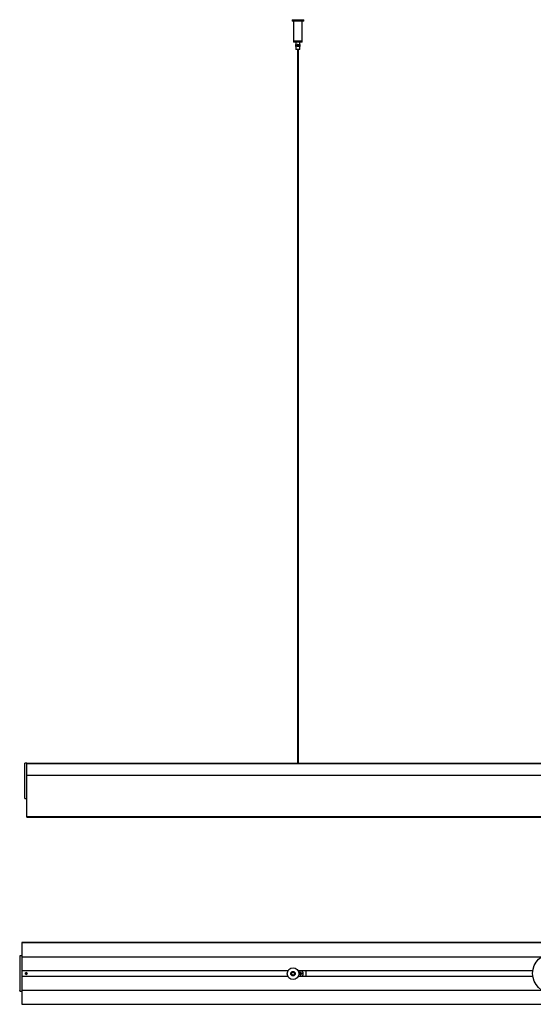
# Model space of a CAD drawing. Header units: millimetres. Extents: x -523 to 877, y -253 to 1093.
# Tile 1 of 4: x -523 to 179, y -253 to 1093. Entities that reach past the tile are written whole.
import ezdxf

# ---------------------------------------------------------------- set-up
doc = ezdxf.new("R2010")
doc.units = ezdxf.units.MM

msp = doc.modelspace()

# ---------------------------------------------------------------- linework, layer by layer
at = {"color": 7, "linetype": 'Continuous', "lineweight": 25}
for p, q in [((-150.5, 1093.1), (-150.5, 1091.3)), ((-150.5, 1093.1), (-134.6, 1093.1)), ((-134.6, 1091.3), (-150.5, 1091.3)), ((-148.6, 1091.3), (-148.6, 1062.3)), ((-136.6, 1062.3), (-136.6, 1091.3)), ((-134.6, 1091.3), (-134.6, 1093.1)), ((-148.6, 1064.3), (-136.6, 1064.3)), ((-136.6, 1062.3), (-148.6, 1062.3)), ((-144.9, 1059.3), (-145.4, 1059.3)), ((-145.4, 1059.3), (-145.4, 1056.3)), ((-145.4, 1059.3), (-145.4, 1056.3)), ((-145.4, 1059.3), (-145.4, 1056.3)), ((-145.4, 1059.3), (-145.4, 1056.3)), ((-145.4, 1059.3), (-145.4, 1056.3)), ((-144.9, 1056.3), (-145.4, 1056.3)), ((-145.3, 1062.3), (-145.3, 1059.3)), ((-145.3, 1059.3), (-145.3, 1056.3)), ((-145.3, 1056.3), (-145.3, 1059.3)), ((-145.3, 1059.3), (-145.3, 1056.3)), ((-145.3, 1059.3), (-145.3, 1056.3)), ((-145.3, 1056.3), (-145.3, 1052.3)), ((-139.8, 1052.3), (-145.3, 1052.3)), ((-145.2, 1059.3), (-145.2, 1056.3)), ((-145.2, 1059.3), (-145.2, 1056.3)), ((-145.2, 1059.3), (-145.2, 1056.3)), ((-145.1, 1059.3), (-145.1, 1056.3)), ((-145.1, 1059.3), (-145.1, 1056.3)), ((-145, 1059.3), (-145, 1056.3)), ((-145, 1059.3), (-145, 1056.3)), ((-144.9, 1056.3), (-144.9, 1059.3)), ((-144.9, 1056.3), (-144.9, 1059.3)), ((-144.9, 1059.3), (-144.9, 1056.3)), ((-144.9, 1059.3), (-144.9, 1056.3)), ((-144.8, 1059.3), (-144.9, 1059.3)), ((-144.9, 1059.3), (-144.9, 1056.3)), ((-144.9, 1059.3), (-144.9, 1059.3)), ((-144.8, 1056.3), (-144.9, 1056.3)), ((-144.9, 1056.3), (-144.9, 1056.3)), ((-144.8, 1059.3), (-144.8, 1056.3)), ((-144.8, 1056.3), (-144.8, 1059.3)), ((-144.8, 1056.3), (-144.8, 1059.3)), ((-144.8, 1059.3), (-144.8, 1056.3)), ((-144.8, 1059.3), (-144.8, 1056.3)), ((-144.7, 1059.3), (-144.8, 1059.3)), ((-144.8, 1059.3), (-144.8, 1056.3)), ((-144.8, 1059.3), (-144.8, 1059.3)), ((-144.7, 1056.3), (-144.8, 1056.3)), ((-144.8, 1056.3), (-144.8, 1056.3)), ((-144.7, 1059.3), (-144.7, 1056.3)), ((-144.7, 1056.3), (-144.7, 1059.3)), ((-144.7, 1059.3), (-144.7, 1056.3)), ((-144.6, 1059.3), (-144.7, 1059.3)), ((-144.6, 1056.3), (-144.7, 1056.3)), ((-144.6, 1059.3), (-144.6, 1056.3)), ((-144.6, 1056.3), (-144.6, 1059.3)), ((-144.6, 1059.3), (-144.6, 1056.3)), ((-144.6, 1056.3), (-144.6, 1059.3)), ((-144.5, 1059.3), (-144.6, 1059.3)), ((-144.6, 1059.3), (-144.6, 1056.3)), ((-144.6, 1059.3), (-144.6, 1059.3)), ((-144.6, 1059.3), (-144.6, 1056.3)), ((-144.5, 1056.3), (-144.6, 1056.3)), ((-144.6, 1056.3), (-144.6, 1056.3)), ((-144.5, 1056.3), (-144.5, 1059.3)), ((-144.5, 1059.3), (-144.5, 1056.3)), ((-144.4, 1059.3), (-144.5, 1059.3)), ((-144.5, 1059.3), (-144.5, 1056.3)), ((-144.4, 1056.3), (-144.5, 1056.3)), ((-144.4, 1059.3), (-144.4, 1056.3)), ((-144.4, 1056.3), (-144.4, 1059.3)), ((-144.4, 1056.3), (-144.4, 1059.3)), ((-144.4, 1059.3), (-144.4, 1059.3)), ((-144.4, 1059.3), (-144.4, 1056.3)), ((-144.4, 1056.3), (-144.4, 1056.3)), ((-144.3, 1059.3), (-144.3, 1056.3)), ((-144.3, 1059.3), (-144.3, 1056.3)), ((-144.3, 1056.3), (-144.3, 1059.3)), ((-144.2, 1059.3), (-144.3, 1059.3)), ((-144.3, 1059.3), (-144.3, 1059.3)), ((-144.3, 1059.3), (-144.3, 1056.3)), ((-144.2, 1056.3), (-144.3, 1056.3)), ((-144.3, 1056.3), (-144.3, 1056.3)), ((-144.2, 1056.3), (-144.2, 1059.3)), ((-144.2, 1059.3), (-144.2, 1056.3)), ((-144.1, 1059.3), (-144.2, 1059.3)), ((-144.2, 1059.3), (-144.2, 1056.3)), ((-144.2, 1059.3), (-144.2, 1056.3)), ((-144.1, 1056.3), (-144.2, 1056.3)), ((-144.1, 1059.3), (-144.1, 1056.3)), ((-144.1, 1056.3), (-144.1, 1059.3)), ((-144.1, 1059.3), (-144.1, 1056.3)), ((-144, 1059.3), (-144.1, 1059.3)), ((-144, 1056.3), (-144.1, 1056.3)), ((-144, 1056.3), (-144, 1059.3)), ((-144, 1059.3), (-144, 1056.3)), ((-143.9, 1059.3), (-144, 1059.3)), ((-144, 1059.3), (-144, 1056.3)), ((-143.9, 1056.3), (-144, 1056.3)), ((-143.9, 1059.3), (-143.9, 1056.3)), ((-143.9, 1056.3), (-143.9, 1059.3)), ((-143.9, 1056.3), (-143.9, 1059.3)), ((-143.9, 1059.3), (-143.9, 1056.3)), ((-143.9, 1059.3), (-143.9, 1059.3)), ((-143.9, 1056.3), (-143.9, 1056.3)), ((-143.8, 1059.3), (-143.8, 1056.3)), ((-143.8, 1059.3), (-143.8, 1056.3)), ((-143.8, 1056.3), (-143.8, 1059.3)), ((-143.7, 1059.3), (-143.8, 1059.3)), ((-143.8, 1059.3), (-143.8, 1056.3)), ((-143.8, 1059.3), (-143.8, 1059.3)), ((-143.7, 1056.3), (-143.8, 1056.3)), ((-143.8, 1056.3), (-143.8, 1056.3)), ((-143.7, 1056.3), (-143.7, 1059.3)), ((-143.7, 1059.3), (-143.7, 1056.3)), ((-143.6, 1059.3), (-143.7, 1059.3)), ((-143.7, 1059.3), (-143.7, 1056.3)), ((-143.6, 1056.3), (-143.7, 1056.3)), ((-143.6, 1059.3), (-143.6, 1056.3)), ((-143.6, 1056.3), (-143.6, 1059.3)), ((-143.5, 1059.3), (-143.6, 1059.3)), ((-143.6, 1059.3), (-143.6, 1056.3)), ((-143.5, 1056.3), (-143.6, 1056.3)), ((-143.5, 1056.3), (-143.5, 1059.3)), ((-143.5, 1059.3), (-143.5, 1056.3)), ((-143.4, 1059.3), (-143.5, 1059.3)), ((-143.5, 1059.3), (-143.5, 1056.3)), ((-143.4, 1056.3), (-143.5, 1056.3)), ((-143.4, 1059.3), (-143.4, 1056.3)), ((-143.4, 1056.3), (-143.4, 1059.3)), ((-143.3, 1059.3), (-143.4, 1059.3)), ((-143.4, 1059.3), (-143.4, 1056.3)), ((-143.3, 1056.3), (-143.4, 1056.3)), ((-143.3, 1056.3), (-143.3, 1059.3)), ((-143.3, 1059.3), (-143.3, 1056.3)), ((-143.3, 1059.3), (-143.2, 1059.3)), ((-143.3, 1059.3), (-143.3, 1056.3)), ((-143.2, 1056.3), (-143.3, 1056.3)), ((-143.2, 1059.3), (-143.2, 1056.3)), ((-143.2, 1056.3), (-143.2, 1059.3)), ((-143.2, 1059.3), (-143.1, 1059.3)), ((-143.2, 1059.3), (-143.2, 1056.3)), ((-143.1, 1056.3), (-143.2, 1056.3)), ((-143.2, 1052.3), (-143.2, 76.2)), ((-143.1, 1059.3), (-143.1, 1056.3)), ((-143.1, 1059.3), (-143, 1059.3)), ((-143.1, 1059.3), (-143.1, 1056.3)), ((-143.1, 1056.3), (-143.1, 1059.3)), ((-143.1, 1059.3), (-143.1, 1056.3)), ((-143, 1056.3), (-143.1, 1056.3)), ((-143, 1059.3), (-142.9, 1059.3)), ((-143, 1059.3), (-143, 1056.3)), ((-143, 1059.3), (-143, 1056.3)), ((-143, 1056.3), (-143, 1059.3)), ((-142.9, 1056.3), (-143, 1056.3)), ((-142.9, 1059.3), (-142.8, 1059.3)), ((-142.9, 1059.3), (-142.9, 1056.3)), ((-142.9, 1059.3), (-142.9, 1056.3)), ((-142.9, 1056.3), (-142.9, 1059.3)), ((-142.8, 1056.3), (-142.9, 1056.3)), ((-142.8, 1059.3), (-142.7, 1059.3)), ((-142.8, 1059.3), (-142.8, 1056.3)), ((-142.8, 1059.3), (-142.8, 1056.3)), ((-142.8, 1056.3), (-142.8, 1059.3)), ((-142.7, 1056.3), (-142.8, 1056.3)), ((-142.7, 1059.3), (-142.6, 1059.3)), ((-142.7, 1059.3), (-142.7, 1056.3)), ((-142.7, 1056.3), (-142.7, 1059.3)), ((-142.6, 1056.3), (-142.7, 1056.3)), ((-142.6, 1059.3), (-142.5, 1059.3)), ((-142.6, 1059.3), (-142.6, 1056.3)), ((-142.6, 1059.3), (-142.6, 1056.3)), ((-142.6, 1056.3), (-142.6, 1059.3)), ((-142.5, 1056.3), (-142.6, 1056.3)), ((-142.5, 1059.3), (-142.5, 1056.3)), ((-142.5, 1056.3), (-142.5, 1059.3)), ((-142.5, 1059.3), (-142.4, 1059.3)), ((-142.5, 1059.3), (-142.5, 1056.3)), ((-142.4, 1056.3), (-142.5, 1056.3)), ((-142.4, 1059.3), (-142.4, 1056.3)), ((-142.4, 1056.3), (-142.4, 1059.3)), ((-142.4, 1059.3), (-142.3, 1059.3)), ((-142.4, 1059.3), (-142.4, 1056.3)), ((-142.3, 1056.3), (-142.4, 1056.3)), ((-142.3, 1059.3), (-142.3, 1056.3)), ((-142.3, 1056.3), (-142.3, 1059.3)), ((-142.3, 1059.3), (-142.2, 1059.3)), ((-142.3, 1059.3), (-142.3, 1056.3)), ((-142.2, 1056.3), (-142.3, 1056.3)), ((-142.2, 1059.3), (-142.2, 1056.3)), ((-142.2, 1056.3), (-142.2, 1059.3)), ((-142.2, 1059.3), (-142.1, 1059.3)), ((-142.2, 1059.3), (-142.2, 1056.3)), ((-142.1, 1056.3), (-142.2, 1056.3)), ((-142.1, 1059.3), (-142.1, 1056.3)), ((-142.1, 1056.3), (-142.1, 1059.3)), ((-142.1, 1059.3), (-142.1, 1056.3)), ((-142.1, 1059.3), (-142, 1059.3)), ((-142, 1056.3), (-142.1, 1056.3)), ((-142, 1059.3), (-142, 1056.3)), ((-142, 1056.3), (-142, 1059.3)), ((-142, 1059.3), (-142, 1056.3)), ((-142, 1059.3), (-142, 1056.3)), ((-142, 1059.3), (-141.9, 1059.3)), ((-141.9, 1056.3), (-142, 1056.3)), ((-142, 76.2), (-142, 1052.3)), ((-141.9, 1056.3), (-141.9, 1059.3)), ((-141.9, 1059.3), (-141.9, 1056.3)), ((-141.9, 1059.3), (-141.8, 1059.3)), ((-141.9, 1059.3), (-141.9, 1056.3)), ((-141.8, 1056.3), (-141.9, 1056.3)), ((-141.8, 1059.3), (-141.8, 1056.3)), ((-141.8, 1056.3), (-141.8, 1059.3)), ((-141.8, 1059.3), (-141.8, 1056.3)), ((-141.8, 1059.3), (-141.7, 1059.3)), ((-141.7, 1056.3), (-141.8, 1056.3)), ((-141.7, 1056.3), (-141.7, 1059.3)), ((-141.7, 1059.3), (-141.7, 1056.3)), ((-141.7, 1059.3), (-141.6, 1059.3)), ((-141.7, 1059.3), (-141.7, 1056.3)), ((-141.6, 1056.3), (-141.7, 1056.3)), ((-141.6, 1059.3), (-141.6, 1056.3)), ((-141.6, 1056.3), (-141.6, 1059.3)), ((-141.6, 1059.3), (-141.6, 1056.3)), ((-141.6, 1059.3), (-141.5, 1059.3)), ((-141.5, 1056.3), (-141.6, 1056.3)), ((-141.5, 1059.3), (-141.5, 1056.3)), ((-141.5, 1056.3), (-141.5, 1059.3)), ((-141.5, 1059.3), (-141.5, 1056.3)), ((-141.5, 1056.3), (-141.5, 1059.3)), ((-141.5, 1059.3), (-141.5, 1056.3)), ((-141.5, 1059.3), (-141.5, 1059.3)), ((-141.5, 1059.3), (-141.4, 1059.3)), ((-141.5, 1056.3), (-141.5, 1056.3)), ((-141.4, 1056.3), (-141.5, 1056.3)), ((-141.4, 1056.3), (-141.4, 1059.3)), ((-141.4, 1059.3), (-141.4, 1056.3)), ((-141.4, 1059.3), (-141.4, 1056.3)), ((-141.4, 1059.3), (-141.3, 1059.3)), ((-141.3, 1056.3), (-141.4, 1056.3)), ((-141.3, 1059.3), (-141.3, 1056.3)), ((-141.3, 1056.3), (-141.3, 1059.3)), ((-141.3, 1059.3), (-141.3, 1056.3)), ((-141.3, 1059.3), (-141.2, 1059.3)), ((-141.2, 1056.3), (-141.3, 1056.3)), ((-141.2, 1056.3), (-141.2, 1059.3)), ((-141.2, 1059.3), (-141.2, 1056.3)), ((-141.2, 1059.3), (-141.2, 1056.3)), ((-141.2, 1059.3), (-141.1, 1059.3)), ((-141.1, 1056.3), (-141.2, 1056.3)), ((-141.1, 1059.3), (-141.1, 1056.3)), ((-141.1, 1056.3), (-141.1, 1059.3)), ((-141.1, 1059.3), (-141.1, 1056.3)), ((-141.1, 1059.3), (-141, 1059.3)), ((-141, 1056.3), (-141.1, 1056.3)), ((-141, 1056.3), (-141, 1059.3)), ((-141, 1059.3), (-141, 1056.3)), ((-141, 1059.3), (-141, 1056.3)), ((-141, 1059.3), (-140.9, 1059.3)), ((-141, 1059.3), (-141, 1056.3)), ((-140.9, 1056.3), (-141, 1056.3)), ((-140.9, 1059.3), (-140.9, 1056.3)), ((-140.9, 1056.3), (-140.9, 1059.3)), ((-140.9, 1056.3), (-140.9, 1059.3)), ((-140.9, 1059.3), (-140.9, 1056.3)), ((-140.9, 1059.3), (-140.9, 1059.3)), ((-140.9, 1059.3), (-140.9, 1056.3)), ((-140.9, 1059.3), (-140.8, 1059.3)), ((-140.9, 1056.3), (-140.9, 1056.3)), ((-140.8, 1056.3), (-140.9, 1056.3)), ((-140.8, 1059.3), (-140.8, 1056.3)), ((-140.8, 1056.3), (-140.8, 1059.3)), ((-140.8, 1059.3), (-140.8, 1056.3)), ((-140.8, 1059.3), (-140.7, 1059.3)), ((-140.7, 1056.3), (-140.8, 1056.3)), ((-140.7, 1056.3), (-140.7, 1059.3)), ((-140.7, 1059.3), (-140.7, 1056.3)), ((-140.7, 1059.3), (-140.7, 1056.3)), ((-140.7, 1059.3), (-140.6, 1059.3)), ((-140.6, 1056.3), (-140.7, 1056.3)), ((-140.6, 1059.3), (-140.6, 1056.3)), ((-140.6, 1059.3), (-140.6, 1056.3)), ((-140.6, 1059.3), (-140.6, 1056.3)), ((-140.6, 1059.3), (-140.6, 1059.3)), ((-140.6, 1059.3), (-140.6, 1056.3)), ((-140.6, 1059.3), (-139.8, 1059.3)), ((-140.6, 1056.3), (-140.6, 1056.3)), ((-139.8, 1056.3), (-140.6, 1056.3)), ((-140.5, 1059.3), (-140.5, 1056.3)), ((-140.4, 1059.3), (-140.4, 1056.3)), ((-140.4, 1059.3), (-140.4, 1056.3)), ((-140.3, 1059.3), (-140.3, 1056.3)), ((-140.3, 1059.3), (-140.3, 1056.3)), ((-140.2, 1059.3), (-140.2, 1056.3)), ((-140.2, 1059.3), (-140.2, 1056.3)), ((-140.1, 1059.3), (-140.1, 1056.3)), ((-140.1, 1059.3), (-140.1, 1056.3)), ((-140, 1059.3), (-140, 1056.3)), ((-140, 1059.3), (-140, 1056.3)), ((-140, 1059.3), (-140, 1056.3)), ((-139.9, 1059.3), (-139.9, 1056.3)), ((-139.9, 1059.3), (-139.9, 1056.3)), ((-139.9, 1059.3), (-139.9, 1056.3)), ((-139.9, 1059.3), (-139.9, 1056.3)), ((-139.8, 1059.3), (-139.8, 1062.3)), ((-139.8, 1059.3), (-139.8, 1056.3)), ((-139.8, 1059.3), (-139.8, 1056.3)), ((-139.8, 1059.3), (-139.8, 1056.3)), ((-139.8, 1059.3), (-139.8, 1056.3)), ((-139.8, 1059.3), (-139.8, 1056.3)), ((-139.8, 1052.3), (-139.8, 1056.3)), ((-513.6, 76.5), (-516.1, 76.5)), ((-516.1, 28.5), (-516.1, 76.5)), ((-513.6, 3), (-513.6, 76.5)), ((641.4, 76.2), (-513.6, 76.2)), ((-513.6, 76.2), (641.4, 76.2)), ((-513.6, 60.3), (641.4, 60.3)), ((-516.1, 28.5), (-513.6, 28.5)), ((-513.6, 3.7), (641.4, 3.7)), ((641.4, 3.4), (-513.6, 3.4)), ((-513.6, 3), (641.4, 3)), ((641.4, 3), (-513.6, 3)), ((634.7, -168.6), (-520.3, -168.6)), ((-520.3, -168.6), (-520.3, -253)), ((-520.3, -168.6), (634.7, -168.6)), ((-520.3, -186.8), (-522.8, -186.8)), ((-522.8, -234.8), (-522.8, -186.8)), ((-156.3, -207.3), (-520.3, -207.3)), ((-520.3, -214.3), (-156.5, -214.3)), ((-515.3, -210), (-515.3, -211.5)), ((178.7, -207.3), (-142.3, -207.3)), ((-142, -214.3), (178.8, -214.3)), ((-141.9, -214.1), (-141.6, -214.3)), ((-140.3, -210.6), (-140.2, -211.7)), ((-138.9, -210), (-139.9, -210.1)), ((-139.7, -212.1), (-138.7, -212)), ((-138.3, -211.5), (-138.4, -210.5)), ((-131.3, -214.3), (-131.3, -207.3)), ((-522.8, -234.8), (-520.3, -234.8)), ((-520.3, -253), (634.7, -253)), ((-520.3, -253), (634.7, -253))]:
    msp.add_line(p, q, dxfattribs=at)
at = {"color": 8, "linetype": 'Continuous', "lineweight": 25}
for p, q in [((-520.3, -188.1), (190.3, -188.1)), ((-156.1, -207), (-520.3, -207)), ((-520.3, -214.6), (-156.4, -214.6)), ((178.8, -207), (-142.4, -207)), ((-142.2, -214.6), (178.8, -214.6)), ((-141.4, -214.3), (-141.9, -213.9)), ((-520.3, -233.5), (190.6, -233.5))]:
    msp.add_line(p, q, dxfattribs=at)
at = {"color": 7, "linetype": 'Continuous', "lineweight": 25, "flags": 128}
msp.add_lwpolyline([(-140.6, -207.3), (-140.9, -207.4), (-141.9, -208.1)], dxfattribs=at)
at = {"color": 7, "linetype": 'Continuous', "lineweight": 25}
for centre, radius in [((206, -210.7), 27.5), ((206, -210.7), 27.5), ((-514.3, -210.8), 1.25), ((-149.3, -211.1), 7.95), ((-149.3, -211.1), 3.08), ((-149.3, -211.1), 2.58)]:
    msp.add_circle(centre, radius, dxfattribs=at)
for centre, radius, start, end in [((-514.3, -210.8), 1.25, 359.9956, 89.9956), ((-514.3, -210.8), 1.25, 270.0044, 0.0044), ((-514.3, -210.8), 1.25, 0.0098, 78.2201), ((-514.3, -210.8), 1.25, 281.9894, 359.9902), ((-149.3, -211.1), 2, 137.3922, 321.1434), ((-139.3, -211.1), 1.01, 126.1532, 154.7794), ((-139.3, -211.1), 0.851, 312.7074, 238.2252), ((-139.3, -211.1), 1.01, 216.1532, 244.7793), ((-139.3, -211.1), 1.01, 36.1532, 64.7794), ((-139.3, -211.1), 1.01, 306.1532, 334.7794), ((-139.3, -211.1), 4, 305.9743, 70.1728)]:
    msp.add_arc(centre, radius, start, end, dxfattribs=at)
at = {"color": 8, "linetype": 'Continuous', "lineweight": 25}
for start, end in [(102.4449, 132.0776), (302.8531, 77.5551)]:
    msp.add_arc((-139.3, -211.1), 3.85, start, end, dxfattribs=at)
at = {"color": 7, "linetype": 'Continuous', "lineweight": 25}
for points, knots in [([(-516.6, 68.9), (-516.6, 68.7), (-516.6, 68), (-516.6, 66.1), (-516.6, 63), (-516.6, 59.3), (-516.6, 55.8), (-516.6, 53.6), (-516.6, 52.5)], [0, 0, 0, 0, 0.031232, 0.164392, 0.410897, 0.631378, 0.827049, 1, 1, 1, 1]), ([(-516.6, 52.5), (-516.6, 51.5), (-516.6, 49.2), (-516.6, 45.8), (-516.6, 42), (-516.6, 38.9), (-516.6, 37), (-516.6, 36.3), (-516.6, 36.2)], [0, 0, 0, 0, 0.172951, 0.368622, 0.589103, 0.835608, 0.968768, 1, 1, 1, 1]), ([(-516.1, 52.5), (-516.2, 52.5), (-516.2, 52.5), (-516.3, 52.5), (-516.4, 52.5), (-516.5, 52.5), (-516.5, 52.5), (-516.6, 52.5), (-516.6, 52.5), (-516.6, 52.5)], [0, 0, 0, 0, 0.25, 0.25, 0.5, 0.5, 0.75, 0.75, 1, 1, 1, 1]), ([(-522.8, -186.8), (-522.8, -186.8), (-522.9, -186.8), (-523, -186.9), (-523.1, -186.9), (-523.2, -187), (-523.2, -187), (-523.3, -187.2), (-523.3, -187.2), (-523.3, -187.3)], [0, 0, 0, 0, 0.25, 0.25, 0.5, 0.5, 0.75, 0.75, 1, 1, 1, 1]), ([(-523.3, -187.3), (-523.3, -187.3), (-523.3, -187.4), (-523.3, -187.6), (-523.3, -187.9), (-523.3, -188.6), (-523.3, -189.1), (-523.3, -190.3), (-523.3, -191.1), (-523.3, -192.9), (-523.3, -194), (-523.3, -196.6), (-523.3, -198.1), (-523.3, -201.4), (-523.3, -203.1), (-523.3, -206.9), (-523.3, -208.8), (-523.3, -212.8), (-523.3, -214.7), (-523.3, -218.4), (-523.3, -220.2), (-523.3, -223.5), (-523.3, -225), (-523.3, -227.5), (-523.3, -228.7), (-523.3, -230.5), (-523.3, -231.3), (-523.3, -232.5), (-523.3, -233), (-523.3, -233.7), (-523.3, -233.9), (-523.3, -234.2), (-523.3, -234.3), (-523.3, -234.3)], [0, 0, 0, 0, 0.0625, 0.0625, 0.125, 0.125, 0.1875, 0.1875, 0.25, 0.25, 0.3125, 0.3125, 0.375, 0.375, 0.4375, 0.4375, 0.5, 0.5, 0.5625, 0.5625, 0.625, 0.625, 0.6875, 0.6875, 0.75, 0.75, 0.8125, 0.8125, 0.875, 0.875, 0.9375, 0.9375, 1, 1, 1, 1]), ([(-148.5, -212.9), (-148.7, -213), (-148.8, -213), (-149, -213), (-149.2, -213.1), (-149.6, -213.1), (-149.9, -213), (-150.4, -212.8), (-150.6, -212.6), (-150.8, -212.3), (-150.9, -212.2), (-151.1, -212), (-151.1, -211.9), (-151.3, -211.5), (-151.3, -211.2), (-151.3, -210.8), (-151.3, -210.7), (-151.2, -210.4), (-151.1, -210.3), (-151, -209.9), (-150.8, -209.7), (-150.4, -209.3), (-150.1, -209.2), (-149.7, -209.1), (-149.6, -209.1), (-149.3, -209.1), (-149.2, -209.1), (-148.8, -209.1), (-148.5, -209.2), (-148.2, -209.4), (-148.1, -209.5), (-147.9, -209.6), (-147.8, -209.7), (-147.5, -210.1), (-147.4, -210.3), (-147.3, -210.8), (-147.3, -211.1), (-147.3, -211.5), (-147.4, -211.6), (-147.5, -211.9), (-147.5, -212), (-147.7, -212.3), (-147.9, -212.6), (-148.4, -212.9), (-148.6, -213), (-148.9, -213)], [0, 0, 0, 0, 0.03125, 0.03125, 0.0625, 0.0625, 0.125, 0.125, 0.1875, 0.1875, 0.21875, 0.21875, 0.25, 0.25, 0.3125, 0.3125, 0.34375, 0.34375, 0.375, 0.375, 0.4375, 0.4375, 0.5, 0.5, 0.53125, 0.53125, 0.5625, 0.5625, 0.625, 0.625, 0.65625, 0.65625, 0.6875, 0.6875, 0.75, 0.75, 0.8125, 0.8125, 0.84375, 0.84375, 0.875, 0.875, 0.9375, 0.9375, 1, 1, 1, 1]), ([(-148.1, -209.2), (-148.2, -209.1), (-148.3, -209.1), (-148.5, -209), (-148.7, -209), (-148.9, -208.9), (-149, -208.9), (-149.3, -208.9), (-149.4, -208.9), (-149.6, -209), (-149.8, -209), (-150, -209.1), (-150.1, -209.2), (-150.4, -209.3), (-150.6, -209.5), (-150.8, -209.7)], [0, 0, 0, 0, 0.125, 0.125, 0.25, 0.25, 0.375, 0.375, 0.5, 0.5, 0.625, 0.625, 0.75, 0.75, 1, 1, 1, 1]), ([(-147.7, -212.3), (-147.6, -212.2), (-147.5, -212.1), (-147.4, -211.8), (-147.3, -211.7), (-147.3, -211.4), (-147.2, -211.3), (-147.2, -211), (-147.2, -210.8), (-147.2, -210.5), (-147.3, -210.4), (-147.4, -210.1), (-147.4, -210), (-147.6, -209.7), (-147.7, -209.6), (-147.9, -209.4), (-148, -209.3), (-148.1, -209.2)], [0, 0, 0, 0, 0.125, 0.125, 0.25, 0.25, 0.375, 0.375, 0.5, 0.5, 0.625, 0.625, 0.75, 0.75, 0.875, 0.875, 1, 1, 1, 1]), ([(-140.2, -210.6), (-140.2, -210.6), (-140.1, -210.6), (-140, -210.6), (-140, -210.6), (-140, -210.6), (-140, -210.6)], [0, 0, 0, 0, 0.001886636, 0.001886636, 0.001886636, 0.002269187, 0.002269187, 0.002269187, 0.002269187]), ([(-140.1, -211.7), (-140.1, -211.6), (-140, -211.6), (-139.9, -211.6), (-139.9, -211.6), (-139.9, -211.6), (-139.9, -211.6)], [0, 0, 0, 0, 0.001886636, 0.001886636, 0.001886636, 0.002269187, 0.002269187, 0.002269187, 0.002269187]), ([(-139.9, -210.2), (-139.9, -210.3), (-139.9, -210.3), (-139.9, -210.4), (-139.9, -210.4), (-139.9, -210.4), (-139.9, -210.4)], [0, 0, 0, 0, 0.001886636, 0.001886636, 0.001886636, 0.002269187, 0.002269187, 0.002269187, 0.002269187]), ([(-139.7, -211.8), (-139.7, -211.8), (-139.7, -211.9), (-139.7, -211.9), (-139.7, -211.9), (-139.7, -212), (-139.7, -212)], [0, 0, 0, 0, 0.001591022, 0.001591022, 0.001591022, 0.002269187, 0.002269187, 0.002269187, 0.002269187]), ([(-138.9, -210.1), (-138.9, -210.2), (-138.8, -210.2), (-138.8, -210.3), (-138.8, -210.3), (-138.8, -210.3), (-138.8, -210.3)], [0, 0, 0, 0, 0.001886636, 0.001886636, 0.001886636, 0.002269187, 0.002269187, 0.002269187, 0.002269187]), ([(-138.7, -210.5), (-138.6, -210.5), (-138.6, -210.5), (-138.5, -210.5), (-138.5, -210.5), (-138.5, -210.5), (-138.5, -210.5)], [0, 0, 0, 0, 0.001591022, 0.001591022, 0.001591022, 0.002269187, 0.002269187, 0.002269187, 0.002269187]), ([(-138.7, -211.7), (-138.7, -211.7), (-138.7, -211.8), (-138.7, -211.8), (-138.7, -211.8), (-138.7, -211.9), (-138.7, -211.9)], [0, 0, 0, 0, 0.001591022, 0.001591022, 0.001591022, 0.002269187, 0.002269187, 0.002269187, 0.002269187]), ([(-138.6, -211.5), (-138.5, -211.5), (-138.5, -211.5), (-138.4, -211.5), (-138.4, -211.5), (-138.4, -211.5), (-138.4, -211.5)], [0, 0, 0, 0, 0.001591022, 0.001591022, 0.001591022, 0.002269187, 0.002269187, 0.002269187, 0.002269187]), ([(-522.8, -234.8), (-522.8, -234.8), (-522.9, -234.8), (-523, -234.7), (-523.1, -234.7), (-523.2, -234.6), (-523.2, -234.5), (-523.3, -234.4), (-523.3, -234.4), (-523.3, -234.3)], [0, 0, 0, 0, 0.25, 0.25, 0.5, 0.5, 0.75, 0.75, 1, 1, 1, 1])]:
    msp.add_open_spline(points, degree=3, knots=knots, dxfattribs=at)
for points in [[(-140.2, -210.6), (-140.6, -210.7), (-140.9, -210.7), (-141.3, -210.7)], [(-141.3, -210.7), (-141.3, -211.1), (-141.3, -211.4), (-141.2, -211.8)], [(-141.2, -211.8), (-140.9, -211.7), (-140.5, -211.7), (-140.1, -211.7)], [(-139, -209), (-139.3, -209.1), (-139.6, -209.1), (-140, -209.1)], [(-140, -209.1), (-140, -209.5), (-139.9, -209.9), (-139.9, -210.2)], [(-139.7, -212), (-139.7, -212.3), (-139.6, -212.7), (-139.6, -213.1)], [(-139.6, -213.1), (-139.3, -213.1), (-138.9, -213), (-138.6, -213)], [(-138.9, -210.1), (-138.9, -209.8), (-138.9, -209.4), (-139, -209)], [(-138.6, -213), (-138.6, -212.6), (-138.7, -212.2), (-138.7, -211.9)], [(-137.4, -210.4), (-137.7, -210.4), (-138.1, -210.4), (-138.5, -210.5)], [(-138.4, -211.5), (-138, -211.5), (-137.6, -211.4), (-137.3, -211.4)], [(-137.3, -211.4), (-137.3, -211), (-137.3, -210.7), (-137.4, -210.4)]]:
    msp.add_open_spline(points, degree=3, dxfattribs=at)

doc.saveas('drawing.dxf')
